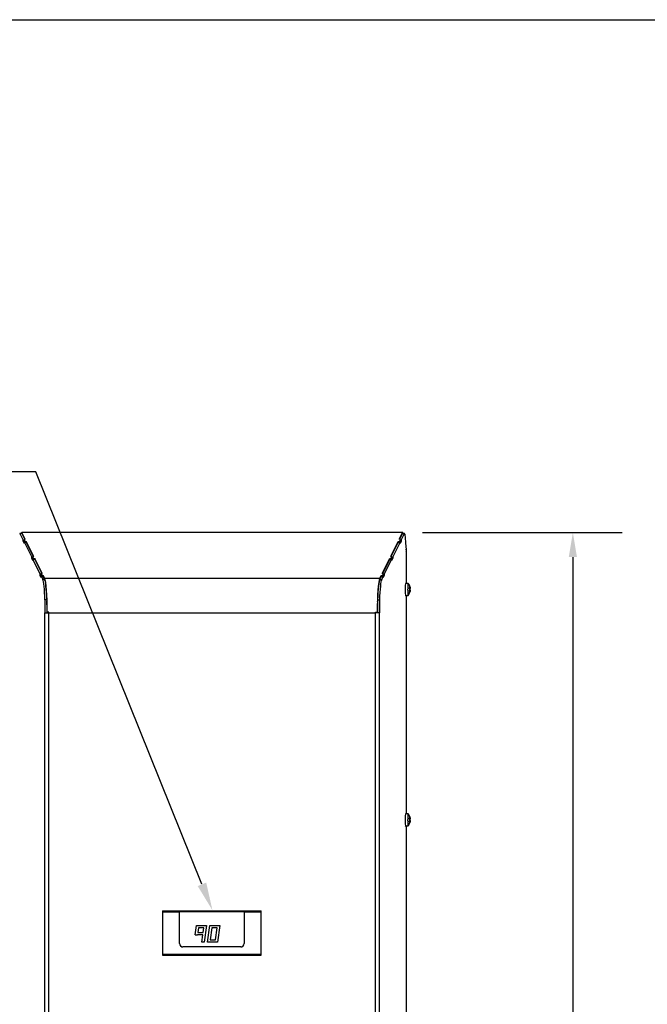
# Model space of a CAD drawing. Header units: inches. Extents: x -1 to 128, y 3 to 101.
# Tile 11 of 17: x 26 to 45, y 71 to 101. Entities that reach past the tile are written whole.
import ezdxf
from ezdxf import colors
from ezdxf.entities.mleader import LeaderData, LeaderLine
from ezdxf.math import Vec2, Vec3

# ---------------------------------------------------------------- set-up
doc = ezdxf.new("R2010")
doc.units = ezdxf.units.IN
doc.header["$LTSCALE"] = 12
doc.header["$MEASUREMENT"] = 0
doc.header["$PDSIZE"] = -1
doc.linetypes.add('SLD-Solid', pattern=[0])
doc.layers.add('DIMENSIONS', color=140, linetype='SLD-Solid', lineweight=25)
doc.layers.add('TEXT', color=140, linetype='SLD-Solid', lineweight=25)
doc.styles.get("Standard").update_dxf_attribs({"font": 'verdana.ttf'})
doc.dimstyles.get("Standard").update_dxf_attribs({"dimtxt": 0.18, "dimasz": 0.18, "dimexe": 0.18, "dimexo": 0.0625, "dimgap": 0.09, "dimtad": 0, "dimtih": 1, "dimtoh": 1, "dimdec": 4, "dimzin": 0, "dimdsep": 46, "dimtxsty": 'Standard', "dimcen": 0.09, "dimadec": 0, "dimazin": 0, "dimtfac": 1, "dimtdec": 4, "dimtofl": 0, "dimtmove": 0, "dimatfit": 3, "dimfxl": 0, "dimtolj": 1, "dimtzin": 0, "dimarcsym": 0})

# ---------------------------------------------------------------- blocks, each defined once
blk = doc.blocks.new('*D135')
at = {"layer": 'Defpoints', "color": 0}
for p in [(37.213, 85.627), (42.383, 85.627), (37.319, 47.917)]:
    blk.add_point(p, dxfattribs=at)
at = {"layer": 'DIMENSIONS', "color": 0, "lineweight": -2}
for p, q in [((37.813, 85.627), (43.883, 85.627)), ((42.383, 84.877), (42.383, 68.233)), ((42.383, 48.667), (42.383, 64.192)), ((37.919, 47.917), (43.883, 47.917))]:
    blk.add_line(p, q, dxfattribs=at)
at = {"layer": 'DIMENSIONS', "color": 0}
for points in [[(42.258, 84.877), (42.508, 84.877), (42.383, 85.627)], [(42.258, 48.667), (42.508, 48.667), (42.383, 47.917)]]:
    blk.add_solid(points, dxfattribs=at)
at = {"layer": 'DIMENSIONS', "color": 0, "insert": (42.383, 66.212), "char_height": 0.75, "attachment_point": 5}
blk.add_mtext('\\A1; 37.71\\P [957.85]\\P (480V)', dxfattribs=at)

msp = doc.modelspace()

# ---------------------------------------------------------------- linework, layer by layer
for p, q in [((25.64204, 85.59751), (25.58426, 85.59751)), ((25.64334, 85.59622), (25.58556, 85.59622)), ((25.58556, 85.59622), (25.6877, 85.39037)), ((37.21261, 85.6275), (25.64304, 85.6275)), ((25.64334, 85.59622), (25.73265, 85.41622)), ((37.21084, 85.62574), (25.6448, 85.62574)), ((25.74864, 85.41646), (25.6448, 85.62574)), ((37.107, 85.41646), (37.21084, 85.62574)), ((37.12299, 85.41622), (37.2123, 85.59622)), ((37.16795, 85.39037), (37.27008, 85.59622)), ((37.2123, 85.59622), (37.27008, 85.59622)), ((37.27138, 85.59751), (37.2136, 85.59751)), ((37.27667, 85.57244), (37.29789, 85.32987)), ((25.68723, 85.35984), (25.6877, 85.39037)), ((25.7111, 85.35984), (25.68723, 85.35984)), ((25.72157, 85.29063), (25.68723, 85.35984)), ((25.7111, 85.39037), (25.6877, 85.39037)), ((25.74864, 85.41646), (25.7111, 85.41589)), ((25.7111, 85.35877), (25.7111, 85.41589)), ((25.7111, 85.41589), (25.742, 85.35361)), ((25.7111, 85.35877), (25.72976, 85.32116)), ((25.72203, 85.32116), (25.72157, 85.29063)), ((25.72203, 85.32116), (25.94522, 84.87135)), ((25.77981, 85.32116), (25.72203, 85.32116)), ((25.742, 85.35361), (25.77954, 85.35417)), ((25.742, 85.32116), (25.742, 85.35361)), ((25.77954, 85.35417), (25.77904, 85.32116)), ((26.00617, 84.89743), (25.77954, 85.35417)), ((25.77981, 85.32116), (25.99017, 84.89719)), ((36.84948, 84.89743), (37.0761, 85.35417)), ((36.86547, 84.89719), (37.07583, 85.32116)), ((36.91042, 84.87135), (37.13361, 85.32116)), ((37.07583, 85.32116), (37.13361, 85.32116)), ((37.07661, 85.32116), (37.0761, 85.35417)), ((37.0761, 85.35417), (37.11364, 85.35361)), ((37.14454, 85.41589), (37.107, 85.41646)), ((37.11364, 85.35361), (37.14454, 85.41589)), ((37.11364, 85.32116), (37.11364, 85.35361)), ((37.12588, 85.32116), (37.14454, 85.35877)), ((37.13408, 85.29063), (37.13361, 85.32116)), ((37.16842, 85.35984), (37.13408, 85.29063)), ((37.14454, 85.35877), (37.14454, 85.41589)), ((37.14454, 85.39037), (37.16795, 85.39037)), ((37.14454, 85.35984), (37.16842, 85.35984)), ((37.16795, 85.39037), (37.16842, 85.35984)), ((37.29789, 85.32987), (37.29593, 85.3072)), ((37.29593, 85.3072), (37.31445, 85.09547)), ((37.31247, 85.11814), (37.31642, 85.11814)), ((37.31445, 85.09547), (37.31642, 85.11814)), ((37.31642, 85.11814), (37.32389, 85.03276)), ((37.32576, 85.05413), (37.32073, 85.05413)), ((37.32389, 85.03276), (37.32576, 85.05413)), ((37.3262, 85.05408), (37.32576, 85.05408)), ((37.3262, 84.07958), (37.3262, 85.05408)), ((25.94475, 84.84081), (25.94522, 84.87135)), ((25.96863, 84.84081), (25.94475, 84.84081)), ((25.97909, 84.77161), (25.94475, 84.84081)), ((25.96863, 84.87135), (25.94522, 84.87135)), ((26.00617, 84.89743), (25.96863, 84.89687)), ((25.96863, 84.83975), (25.96863, 84.89687)), ((25.96863, 84.89687), (25.99953, 84.83459)), ((25.96863, 84.83975), (25.98729, 84.80214)), ((25.97956, 84.80214), (25.97909, 84.77161)), ((25.97956, 84.80214), (26.20275, 84.35232)), ((26.03734, 84.80214), (25.97956, 84.80214)), ((25.99953, 84.83459), (26.03707, 84.83515)), ((25.99953, 84.80214), (25.99953, 84.83459)), ((26.03707, 84.83515), (26.03656, 84.80214)), ((26.26369, 84.37841), (26.03707, 84.83515)), ((26.03734, 84.80214), (26.2477, 84.37817)), ((36.59195, 84.37841), (36.81858, 84.83515)), ((36.60794, 84.37817), (36.81831, 84.80214)), ((36.6529, 84.35232), (36.87609, 84.80214)), ((36.81831, 84.80214), (36.87609, 84.80214)), ((36.81908, 84.80214), (36.81858, 84.83515)), ((36.81858, 84.83515), (36.85611, 84.83459)), ((36.88702, 84.89687), (36.84948, 84.89743)), ((36.85611, 84.83459), (36.88702, 84.89687)), ((36.85611, 84.80214), (36.85611, 84.83459)), ((36.86836, 84.80214), (36.88702, 84.83975)), ((36.87655, 84.77161), (36.87609, 84.80214)), ((36.91089, 84.84081), (36.87655, 84.77161)), ((36.88702, 84.83975), (36.88702, 84.89687)), ((36.88702, 84.87135), (36.91042, 84.87135)), ((36.88702, 84.84081), (36.91089, 84.84081)), ((36.91042, 84.87135), (36.91089, 84.84081)), ((26.20228, 84.32179), (26.20275, 84.35232)), ((26.22615, 84.32179), (26.20228, 84.32179)), ((26.23661, 84.25259), (26.20228, 84.32179)), ((26.22615, 84.35232), (26.20275, 84.35232)), ((26.26369, 84.37841), (26.22615, 84.37785)), ((26.22615, 84.32073), (26.22615, 84.37785)), ((26.22615, 84.37785), (26.25705, 84.31557)), ((36.62949, 84.37785), (36.59195, 84.37841)), ((36.59859, 84.31557), (36.62949, 84.37785)), ((36.65337, 84.32179), (36.61903, 84.25259)), ((36.62949, 84.32073), (36.62949, 84.37785)), ((36.62949, 84.35232), (36.6529, 84.35232)), ((36.62949, 84.32179), (36.65337, 84.32179)), ((36.6529, 84.35232), (36.65337, 84.32179)), ((26.22615, 84.32073), (26.24481, 84.28312)), ((26.23708, 84.28312), (26.23661, 84.25259)), ((26.23708, 84.28312), (26.27978, 84.19708)), ((26.29486, 84.28312), (26.23708, 84.28312)), ((26.25705, 84.31557), (26.29459, 84.31613)), ((26.25705, 84.28312), (26.25705, 84.31557)), ((26.33755, 84.19708), (26.27978, 84.19708)), ((26.29459, 84.31613), (26.29409, 84.28312)), ((26.33956, 84.22551), (26.29459, 84.31613)), ((26.29486, 84.28312), (26.33755, 84.19708)), ((36.51609, 84.22551), (26.33956, 84.22551)), ((36.51609, 84.22551), (36.56105, 84.31613)), ((36.51809, 84.19708), (36.56078, 84.28312)), ((36.51809, 84.19708), (36.57587, 84.19708)), ((36.56078, 84.28312), (36.61856, 84.28312)), ((36.56156, 84.28312), (36.56105, 84.31613)), ((36.56105, 84.31613), (36.59859, 84.31557)), ((36.57587, 84.19708), (36.61856, 84.28312)), ((36.59859, 84.28312), (36.59859, 84.31557)), ((36.61083, 84.28312), (36.62949, 84.32073)), ((36.61903, 84.25259), (36.61856, 84.28312)), ((37.38075, 84.07958), (37.30105, 84.07958)), ((37.43691, 83.84561), (37.42296, 83.84561)), ((37.438, 83.92582), (37.42297, 83.92582)), ((37.43855, 83.8447), (37.4231, 83.8447)), ((37.43141, 83.84062), (37.42455, 83.84062)), ((37.43121, 83.84059), (37.42456, 83.84059)), ((37.43822, 83.87486), (37.42677, 83.87486)), ((37.44051, 83.90938), (37.42709, 83.90938)), ((37.43249, 83.97679), (37.42936, 83.97679)), ((37.44059, 83.8904), (37.42958, 83.8904)), ((37.43317, 83.81797), (37.43061, 83.81797)), ((37.43661, 83.96125), (37.43184, 83.96125)), ((37.43236, 83.95254), (37.43813, 83.95254)), ((37.43715, 83.83441), (37.43282, 83.83441)), ((26.34712, 83.5774), (26.34712, 83.18358)), ((26.40489, 83.5774), (26.34712, 83.5774)), ((26.40489, 83.5774), (26.40489, 83.18358)), ((36.45075, 83.5774), (36.45075, 83.18358)), ((36.45075, 83.5774), (36.50853, 83.5774)), ((36.50853, 83.5774), (36.50853, 83.18358)), ((37.30105, 83.71358), (37.38075, 83.71358)), ((37.3262, 77.07958), (37.3262, 83.71358)), ((26.34712, 83.18358), (26.34756, 83.18358)), ((26.34756, 47.94658), (26.34756, 83.18358)), ((26.34756, 83.18358), (26.46312, 83.18358)), ((26.41096, 83.20358), (26.41603, 83.20474)), ((26.46312, 83.20358), (26.41096, 83.20358)), ((26.46312, 83.20474), (26.41603, 83.20474)), ((26.43156, 83.18358), (26.43155, 83.20358)), ((26.46312, 83.18358), (26.46312, 83.20474)), ((26.46312, 47.94658), (26.46312, 83.18358)), ((26.46312, 83.18358), (36.39253, 83.18358)), ((36.39253, 83.20474), (36.43962, 83.20474)), ((36.39253, 83.18358), (36.39253, 83.20474)), ((36.39253, 83.20358), (36.44469, 83.20358)), ((36.39253, 47.94658), (36.39253, 83.18358)), ((36.50809, 83.18358), (36.39253, 83.18358)), ((36.43155, 83.20358), (36.43156, 83.18358)), ((36.43156, 83.20358), (36.43156, 83.18358)), ((36.43199, 83.18358), (36.43199, 83.20358)), ((36.43962, 83.20474), (36.44469, 83.20358)), ((36.50809, 47.94658), (36.50809, 83.18358)), ((36.50853, 83.18358), (36.50809, 83.18358)), ((37.38075, 77.07958), (37.30105, 77.07958)), ((37.438, 76.92582), (37.42297, 76.92582)), ((37.43822, 76.87486), (37.42677, 76.87486)), ((37.44051, 76.90938), (37.42709, 76.90938)), ((37.43249, 76.97679), (37.42936, 76.97679)), ((37.44059, 76.8904), (37.42958, 76.8904)), ((37.43661, 76.96125), (37.43184, 76.96125)), ((37.43236, 76.95254), (37.43813, 76.95254)), ((37.30105, 76.71358), (37.38075, 76.71358)), ((37.3262, 70.76668), (37.3262, 76.71358)), ((37.43691, 76.84561), (37.42296, 76.84561)), ((37.43855, 76.8447), (37.4231, 76.8447)), ((37.43141, 76.84062), (37.42455, 76.84062)), ((37.43121, 76.84059), (37.42456, 76.84059)), ((37.43317, 76.81797), (37.43061, 76.81797)), ((37.43715, 76.83441), (37.43282, 76.83441)), ((29.91363, 74.13414), (32.91363, 74.13414)), ((29.91363, 74.13414), (29.91363, 74.10199)), ((29.91363, 74.10199), (30.43863, 74.10199)), ((29.91363, 74.10199), (29.91363, 72.82255)), ((30.43863, 74.10199), (30.43863, 74.10735)), ((32.39363, 74.10735), (30.43863, 74.10735)), ((30.43863, 73.13727), (30.43863, 74.10199)), ((32.39363, 74.10199), (32.39363, 74.10735)), ((32.39363, 74.10199), (32.91363, 74.10199)), ((32.39363, 74.10199), (32.39363, 73.13727)), ((32.91363, 74.10199), (32.91363, 74.13414)), ((32.91363, 72.82255), (32.91363, 74.10199)), ((30.91146, 73.40184), (30.95514, 73.68727)), ((30.95514, 73.68727), (31.25863, 73.68727)), ((31.01524, 73.61727), (30.99305, 73.47227)), ((31.17711, 73.61727), (31.01524, 73.61727)), ((31.15491, 73.47227), (31.17711, 73.61727)), ((31.25863, 73.68727), (31.18211, 73.18727)), ((31.28542, 73.18727), (31.35569, 73.68727)), ((31.35569, 73.68727), (31.65863, 73.68727)), ((31.41654, 73.61727), (31.36594, 73.25727)), ((31.57811, 73.61727), (31.41654, 73.61727)), ((31.52751, 73.25727), (31.57811, 73.61727)), ((31.65863, 73.68727), (31.58836, 73.18727)), ((30.91146, 73.40184), (30.98229, 73.40197)), ((30.98234, 73.40227), (30.98229, 73.40197)), ((31.1442, 73.40227), (30.98234, 73.40227)), ((30.99305, 73.47227), (31.15491, 73.47227)), ((31.1113, 73.18727), (31.1442, 73.40227)), ((32.29363, 73.03727), (30.53863, 73.03727)), ((31.18211, 73.18727), (31.1113, 73.18727)), ((31.58836, 73.18727), (31.28542, 73.18727)), ((31.36594, 73.25727), (31.52751, 73.25727)), ((29.91363, 72.82255), (32.91363, 72.82255)), ((29.91363, 72.82255), (29.91363, 72.79039)), ((29.91363, 72.79039), (32.91363, 72.79039)), ((32.91363, 72.79039), (32.91363, 72.82255))]:
    msp.add_line(p, q)
for centre, radius, start, end in [((37.14258, 83.89658), 0.30107, 11.697741, 37.145675), ((37.14258, 83.89658), 0.30107, 322.854325, 345.020358), ((37.38185, 83.89307), 0.04784, 348.804919, 11.682853), ((37.14258, 83.89658), 0.30107, 345.020358, 347.921705), ((37.35185, 83.89951), 0.08921, 354.138026, 6.349747), ((36.23181, 83.55758), 0.22, 352.840616, 354.37418), ((37.14258, 76.89658), 0.30107, 11.697741, 37.145675), ((37.38185, 76.89307), 0.04784, 348.804919, 11.682853), ((37.35185, 76.89951), 0.08921, 354.138026, 6.349747), ((37.14258, 76.89658), 0.30107, 322.854325, 345.020358), ((37.14258, 76.89658), 0.30107, 345.020358, 347.921705), ((30.53865, 73.13728), 0.10002, 180.009332, 269.990668), ((32.29364, 73.13726), 0.09999, 269.996539, 0.003461)]:
    msp.add_arc(centre, radius, start, end)
for centre, major_axis, ratio, start_param, end_param in [((25.58426, 85.5115), (0, -0.08601), 0.08715574, 2.96771055, 3.92508454), ((25.64304, 85.5115), (0, -0.116), 0.08748866, 2.96705973, 3.87709491), ((25.64204, 85.5115), (0, -0.08601), 0.08715574, 2.96771055, 3.14159265), ((37.21261, 85.5115), (0, -0.116), 0.08748866, 2.4060904, 3.31612558), ((37.2136, 85.5115), (0, -0.08601), 0.08715574, 3.14159265, 3.31547476), ((37.27138, 85.5115), (0, -0.08601), 0.08715574, 2.35810077, 3.31547476), ((26.26426, 83.18358), (0, 1.02901), 0.08715574, 5.10511993, 6.1093032), ((26.32204, 83.18358), (0, 1.02901), 0.08715574, 5.10511993, 6.1093032), ((26.32348, 83.18358), (0, 1.058), 0.08748866, 4.73239031, 6.10865238), ((36.53216, 83.18358), (0, 1.058), 0.08748866, 0.17453293, 1.55079499), ((36.53361, 83.18358), (0, 1.02901), 0.08715574, 0.17388211, 1.17806538), ((36.59138, 83.18358), (0, 1.02901), 0.08715574, 0.17388211, 1.17806538), ((37.30105, 83.89658), (0, 0.183), 0.08715574, 0, 3.14159265), ((37.38075, 83.89658), (0, 0.183), 0.08715574, 0, 3.25613883), ((37.38075, 83.89658), (0, 0.183), 0.08715574, 6.16863913, 6.28318531), ((37.3013, 83.79658), (0, 0.1), 0.08715574, 2.33885695, 3.7332813), ((37.13863, 83.86733), (0.29352, -0.0397), 0.83740494, 0.30290764, 0.36630099), ((37.1384, 83.92126), (0.29202, 0.04951), 0.8860007, 5.88793505, 5.9513284), ((37.14236, 83.95051), (0.29619, 0.00126), 0.04859576, -0.29353172, -0.23013837), ((37.14281, 83.84265), (0.29619, 0.00126), 0.04859576, -0.29353172, -0.23013837), ((37.1384, 83.92126), (-0.29202, -0.04951), 0.8860007, 3.0952726, 3.15866595), ((37.13863, 83.86733), (-0.29352, 0.0397), 0.83740494, 3.0955701, 3.15896345), ((37.14654, 83.92582), (0.29352, -0.0397), 0.83740494, 0.30290764, 0.36630099), ((37.14677, 83.87189), (0.29202, 0.04951), 0.8860007, 5.88793505, 5.9513284), ((37.14281, 83.84265), (0.29619, 0.00126), 0.04859576, 0.05539847, 0.11879182), ((37.14677, 83.87189), (-0.29202, -0.04951), 0.8860007, 3.0952726, 3.15866595), ((37.14654, 83.92582), (-0.29352, 0.0397), 0.83740494, 3.0955701, 3.15896345), ((26.32348, 83.18358), (0, 1), 0.08748866, 4.73239031, 5.08733802), ((36.53216, 83.18358), (0, 1), 0.08748866, 1.19584729, 1.55079499), ((37.30105, 76.89658), (0, 0.183), 0.08715574, 0, 3.14159265), ((37.38075, 76.89658), (0, 0.183), 0.08715574, 0, 3.25613883), ((37.38075, 76.89658), (0, 0.183), 0.08715574, 6.16863913, 6.28318531), ((37.13863, 76.86733), (0.29352, -0.0397), 0.83740494, 0.30290764, 0.36630099), ((37.1384, 76.92126), (0.29202, 0.04951), 0.8860007, 5.88793505, 5.9513284), ((37.14236, 76.95051), (0.29619, 0.00126), 0.04859576, -0.29353172, -0.23013837), ((37.1384, 76.92126), (-0.29202, -0.04951), 0.8860007, 3.0952726, 3.15866595), ((37.14654, 76.92582), (0.29352, -0.0397), 0.83740494, 0.30290764, 0.36630099), ((37.14677, 76.87189), (-0.29202, -0.04951), 0.8860007, 3.0952726, 3.15866595), ((37.14654, 76.92582), (-0.29352, 0.0397), 0.83740494, 3.0955701, 3.15896345), ((37.3013, 76.79658), (0, 0.1), 0.08715574, 2.3388517, 3.7332813), ((37.14281, 76.84265), (0.29619, 0.00126), 0.04859576, -0.29353172, -0.23013837), ((37.13863, 76.86733), (-0.29352, 0.0397), 0.83740494, 3.0955701, 3.15896345), ((37.14677, 76.87189), (0.29202, 0.04951), 0.8860007, 5.88793505, 5.9513284), ((37.14281, 76.84265), (0.29619, 0.00126), 0.04859576, 0.05539847, 0.11879182)]:
    msp.add_ellipse(centre, major_axis=major_axis, ratio=ratio, start_param=start_param, end_param=end_param)
for points, knots in [([(37.42458, 83.9183), (37.42374, 83.92107), (37.42307, 83.9243), (37.42224, 83.93089), (37.42208, 83.93427), (37.42234, 83.94024), (37.42276, 83.94278), (37.42405, 83.94636), (37.42492, 83.94739), (37.42589, 83.94755)], [0, 0, 0, 0, 0.25, 0.25, 0.5, 0.5, 0.75, 0.75, 1, 1, 1, 1]), ([(37.42635, 83.83969), (37.42538, 83.83953), (37.42451, 83.84024), (37.42319, 83.84324), (37.42275, 83.84554), (37.42243, 83.85118), (37.42256, 83.85446), (37.42333, 83.86108), (37.42398, 83.8644), (37.4248, 83.86734)], [0, 0, 0, 0, 0.25, 0.25, 0.5, 0.5, 0.75, 0.75, 1, 1, 1, 1]), ([(37.42963, 83.97519), (37.42908, 83.97812), (37.42869, 83.98064), (37.42837, 83.98423), (37.42844, 83.98531), (37.42902, 83.98564), (37.42953, 83.9849), (37.43085, 83.98186), (37.43165, 83.97957), (37.43249, 83.97679)], [0, 0, 0, 0, 0.25, 0.25, 0.5, 0.5, 0.75, 0.75, 1, 1, 1, 1]), ([(37.43317, 83.81797), (37.43235, 83.81503), (37.43157, 83.81252), (37.43029, 83.80893), (37.42978, 83.80785), (37.42919, 83.80752), (37.42912, 83.80826), (37.42941, 83.8113), (37.42978, 83.81359), (37.43031, 83.81637)], [0, 0, 0, 0, 0.25, 0.25, 0.5, 0.5, 0.75, 0.75, 1, 1, 1, 1]), ([(37.43075, 83.94845), (37.43151, 83.94862), (37.43205, 83.94966), (37.43254, 83.95325), (37.43248, 83.95579), (37.43214, 83.95874)], [0, 0, 0, 0, 0.5, 0.5, 1, 1, 1, 1]), ([(37.43268, 83.83191), (37.433, 83.8347), (37.43303, 83.83699), (37.43252, 83.84002), (37.43197, 83.84076), (37.43121, 83.84059)], [0, 0, 0, 0, 0.5, 0.5, 1, 1, 1, 1]), ([(37.43579, 83.9526), (37.43572, 83.95229), (37.43566, 83.95189), (37.43547, 83.94992), (37.43547, 83.94761), (37.43579, 83.94197), (37.4361, 83.93869), (37.43693, 83.93208), (37.43745, 83.92876), (37.438, 83.92582)], [0.17116719, 0.17116719, 0.17116719, 0.17116719, 0.25, 0.25, 0.5, 0.5, 0.75, 0.75, 1, 1, 1, 1]), ([(37.43822, 83.87486), (37.43769, 83.87208), (37.4372, 83.86886), (37.43642, 83.86227), (37.43614, 83.85888), (37.43587, 83.85291), (37.43589, 83.85038), (37.43621, 83.8468), (37.43651, 83.84577), (37.43691, 83.84561)], [0, 0, 0, 0, 0.25, 0.25, 0.5, 0.5, 0.75, 0.75, 1, 1, 1, 1]), ([(37.43661, 83.96125), (37.43725, 83.95846), (37.43772, 83.95616), (37.43823, 83.95313), (37.43827, 83.9524), (37.43809, 83.95256)], [0, 0, 0, 0, 0.5, 0.5, 1, 1, 1, 1]), ([(37.43855, 83.8447), (37.43873, 83.84454), (37.4387, 83.8435), (37.43822, 83.83991), (37.43776, 83.83737), (37.43715, 83.83441)], [0, 0, 0, 0, 0.5, 0.5, 1, 1, 1, 1]), ([(37.42458, 76.9183), (37.42374, 76.92107), (37.42307, 76.9243), (37.42224, 76.93089), (37.42208, 76.93427), (37.42234, 76.94024), (37.42276, 76.94278), (37.42405, 76.94636), (37.42492, 76.94739), (37.42589, 76.94755)], [0, 0, 0, 0, 0.25, 0.25, 0.5, 0.5, 0.75, 0.75, 1, 1, 1, 1]), ([(37.42635, 76.83969), (37.42538, 76.83953), (37.42451, 76.84024), (37.42319, 76.84324), (37.42275, 76.84554), (37.42243, 76.85118), (37.42256, 76.85446), (37.42333, 76.86108), (37.42398, 76.8644), (37.4248, 76.86734)], [0, 0, 0, 0, 0.25, 0.25, 0.5, 0.5, 0.75, 0.75, 1, 1, 1, 1]), ([(37.42963, 76.97519), (37.42908, 76.97812), (37.42869, 76.98064), (37.42837, 76.98423), (37.42844, 76.98531), (37.42902, 76.98564), (37.42953, 76.9849), (37.43085, 76.98186), (37.43165, 76.97957), (37.43249, 76.97679)], [0, 0, 0, 0, 0.25, 0.25, 0.5, 0.5, 0.75, 0.75, 1, 1, 1, 1]), ([(37.43075, 76.94845), (37.43151, 76.94862), (37.43205, 76.94966), (37.43254, 76.95325), (37.43248, 76.95579), (37.43214, 76.95874)], [0, 0, 0, 0, 0.5, 0.5, 1, 1, 1, 1]), ([(37.43579, 76.9526), (37.43572, 76.95229), (37.43566, 76.95189), (37.43547, 76.94992), (37.43547, 76.94761), (37.43579, 76.94197), (37.4361, 76.93869), (37.43693, 76.93208), (37.43745, 76.92876), (37.438, 76.92582)], [0.17116719, 0.17116719, 0.17116719, 0.17116719, 0.25, 0.25, 0.5, 0.5, 0.75, 0.75, 1, 1, 1, 1]), ([(37.43822, 76.87486), (37.43769, 76.87208), (37.4372, 76.86886), (37.43642, 76.86227), (37.43614, 76.85888), (37.43587, 76.85291), (37.43589, 76.85038), (37.43621, 76.8468), (37.43651, 76.84577), (37.43691, 76.84561)], [0, 0, 0, 0, 0.25, 0.25, 0.5, 0.5, 0.75, 0.75, 1, 1, 1, 1]), ([(37.43661, 76.96125), (37.43725, 76.95846), (37.43772, 76.95616), (37.43823, 76.95313), (37.43827, 76.9524), (37.43809, 76.95256)], [0, 0, 0, 0, 0.5, 0.5, 1, 1, 1, 1]), ([(37.43317, 76.81797), (37.43235, 76.81503), (37.43157, 76.81252), (37.43029, 76.80893), (37.42978, 76.80785), (37.42919, 76.80752), (37.42912, 76.80826), (37.42941, 76.8113), (37.42978, 76.81359), (37.43031, 76.81637)], [0, 0, 0, 0, 0.25, 0.25, 0.5, 0.5, 0.75, 0.75, 1, 1, 1, 1]), ([(37.43268, 76.83191), (37.433, 76.8347), (37.43303, 76.83699), (37.43252, 76.84002), (37.43197, 76.84076), (37.43121, 76.84059)], [0, 0, 0, 0, 0.5, 0.5, 1, 1, 1, 1]), ([(37.43855, 76.8447), (37.43873, 76.84454), (37.4387, 76.8435), (37.43822, 76.83991), (37.43776, 76.83737), (37.43715, 76.83441)], [0, 0, 0, 0, 0.5, 0.5, 1, 1, 1, 1])]:
    msp.add_open_spline(points, degree=3, knots=knots)
at = {"layer": 'TEXT'}
msp.add_line((-1.23908, 101.19662), (127.54934, 101.19662), dxfattribs=at)

# ---------------------------------------------------------------- dimensions: what is measured, and where the dimension line sits
at = {"layer": 'DIMENSIONS'}
dim = msp.add_linear_dim(base=(42.38285, 85.62708), p1=(37.31901, 47.91656), p2=(37.21261, 85.62708), angle=90, text=' <>\\P (480V)', dimstyle='Standard', override={"dimtxt": 0.75, "dimasz": 0.75, "dimexe": 1.5, "dimexo": 0.6, "dimgap": 0.25, "dimdec": 2, "dimzin": 1, "dimpost": '\\X', "dimtdec": 2, "dimtzin": 1}, dxfattribs=at)
dim.commit()
dim.dimension.update_dxf_attribs({"geometry": '*D135', "text_midpoint": (42.38285, 66.21233), "dimtype": 160})

# ---------------------------------------------------------------- leaders
ml = msp.add_multileader_mtext('Standard', dxfattribs=at)
ml.set_content('DIGITAL\\PTEMPERATURE\\PCONTROLLER', color=256)
ml.set_leader_properties(color=256, linetype='ByLayer', lineweight=-1)
ml.build(insert=Vec2(0, 0))
ml.multileader.update_dxf_attribs({"text_left_attachment_type": 2, "text_right_attachment_type": 2, "dogleg_length": 1, "arrow_head_size": 0.85})
ctx = ml.context
ctx.base_point, ctx.char_height, ctx.arrow_head_size, ctx.landing_gap_size, ctx.plane_origin = Vec3(16.50929, 87.46348), 0.75, 0.85, 0.5, Vec3(31.43436, 74.151)
ctx.left_attachment, ctx.right_attachment, ctx.text_align_type = 2, 2, 2
notes = []
notes.append((ctx, [(0, (1, 1, 0), (26.0662, 87.46348), (-1, 0), 1, [(0, [(31.43436, 74.151)], 0, [])])]))
ctx.mtext.insert, ctx.mtext.alignment, ctx.mtext.flow_direction = Vec3(24.5662, 89.08848), 3, 5
for ctx, leaders in notes:
    for number, flags, end, landing, length, lines in leaders:
        leader = LeaderData()
        leader.index, (leader.has_last_leader_line, leader.has_dogleg_vector, leader.attachment_direction) = number, flags
        leader.last_leader_point, leader.dogleg_vector, leader.dogleg_length = Vec3(end), Vec3(landing), length
        for number, points, colour, breaks in lines:
            line = LeaderLine()
            line.index, line.vertices, line.color, line.breaks = number, Vec3.list(points), colors.encode_raw_color(colour), breaks
            leader.lines.append(line)
        ctx.leaders.append(leader)

doc.saveas('drawing.dxf')
